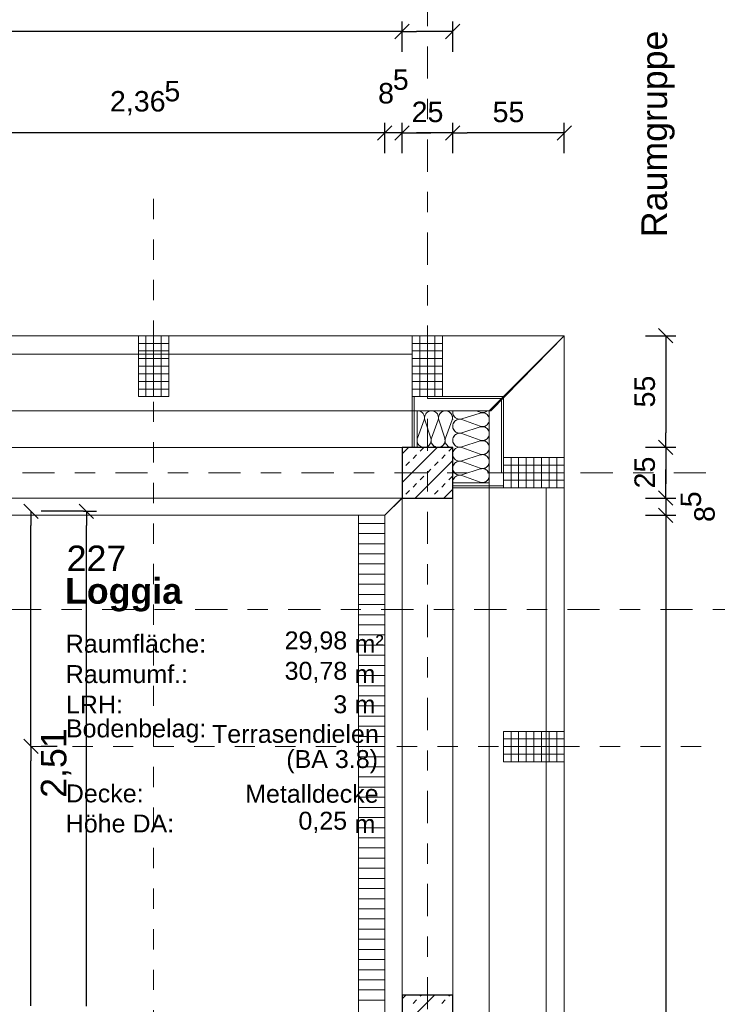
# Model space of a CAD drawing. Header units: metres. Extents: x -45.2 to 14.3, y -31.8 to 10.2.
# Tile 138 of 141: x -2 to 1.4, y -2.6 to 2.2. Entities that reach past the tile are written whole.
import ezdxf

# ---------------------------------------------------------------- set-up
doc = ezdxf.new("R2010")
doc.units = ezdxf.units.M
doc.header["$LTSCALE"] = 0.05
for name, pattern in [('Achsen 01', [5.291531, 3.175, -1.058062, 0.352704, -0.705764]), ('ISO-07 Punktiert', [0.889, 0.127, -0.762]), ('Raster 01', [2, 1, -1]), ('VW-01 Strichlinie kurz', [2, 1, -1])]:
    doc.linetypes.add(name, pattern=pattern)
doc.layers.get('0').update_dxf_attribs({"lineweight": 25})
for name, color, linetype, lineweight, true_color in [('013_Beton und Stahlbetonarbeiten-000 Brüstung', 7, 'Continuous', 9, 0xa6a6a6), ('014_Fassadenarbeiten-000 Aufsicht Betonfertigteile', 7, 'Continuous', 9, 0xc0c0c0), ('014_Fassadenarbeiten-330 mineralische Dämmung', 7, 'Continuous', 9, 0x666666), ('021_DA-Brüstungsrinne', 7, 'Continuous', 9, 0xaaaaaa), ('030_Sonnenschutzarbeiten-Bemassung', 7, 'Continuous', 13, 0xff6633), ('031_Metallbauarbeiten-330 Aufsicht Metallbauarbeiten', 7, 'Continuous', 9, 0xa6a6a6), ('032_Metallarbeiten-PR_Fassade', 7, 'Continuous', 13, 0x444444), ('AV1-Achsen', 1, 'Achsen 01', 18, 0xff0000), ('AV1-Raster', 7, 'Raster 01', 9, 0xa6a6a6)]:
    doc.layers.add(name, color=color, linetype=linetype, lineweight=lineweight, true_color=true_color)
for name, color, linetype, lineweight in [('013_Beton und Stahlbetonarbeiten-000 Unterzüge', 7, 'ISO-07 Punktiert', 13), ('013_Beton und Stahlbetonarbeiten-330 Außenstützen', 7, 'Continuous', 25), ('014_Fassadenarbeiten-330 Betonfertigteile vertikal', 7, 'Continuous', 9), ('AV1-Schnitt Achsen', 7, 'Achsen 01', 18), ('AV1-Stempel-Raumstempel', 7, 'Continuous', 9), ('Bemaßung-Bemaßung', 7, 'Continuous', 9)]:
    doc.layers.add(name, color=color, linetype=linetype, lineweight=lineweight)
doc.styles.add('Arial', font='arial.ttf')
doc.styles.add('Arial (bold)', font='arialbd.ttf')

msp = doc.modelspace()

# ---------------------------------------------------------------- linework, layer by layer
at = {"color": 0, "linetype": 'Continuous', "lineweight": 15}
for p, q in [((-0.0896, 2.2104), (-0.1604, 2.1396)), ((-0.1604, 2.1396), (-0.0896, 2.2104)), ((0.1604, 2.2104), (0.0896, 2.1396)), ((-0.1746, 1.7104), (-0.2454, 1.6396)), ((-0.1746, 1.7104), (-0.2454, 1.6396)), ((-0.1604, 1.6396), (-0.0896, 1.7104)), ((-0.1604, 1.6396), (-0.0896, 1.7104)), ((0.1604, 1.7104), (0.0896, 1.6396)), ((0.0896, 1.6396), (0.1604, 1.7104)), ((0.7104, 1.7104), (0.6396, 1.6396)), ((1.1396, 0.7104), (1.2104, 0.6396)), ((1.1396, 0.1605), (1.2104, 0.0898)), ((1.2104, 0.0898), (1.1396, 0.1605)), ((1.2104, -0.1604), (1.1396, -0.0896)), ((1.2104, -0.1604), (1.1396, -0.0896)), ((-1.99, -0.1546), (-1.9193, -0.2254)), ((-1.7165, -0.1546), (-1.6458, -0.2254)), ((1.1396, -0.1747), (1.2104, -0.2454)), ((1.1396, -0.1747), (1.2104, -0.2454)), ((-1.9193, -1.3845), (-1.99, -1.3138)), ((-1.99, -1.3138), (-1.9193, -1.3845))]:
    msp.add_line(p, q, dxfattribs=at)
at = {"color": 0, "linetype": 'ByBlock', "lineweight": -2}
for p, q in [((-0.125, 2.175), (-0.1957, 2.175)), ((-0.125, 2.175), (-0.0543, 2.175)), ((0.125, 2.175), (0.0543, 2.175)), ((-0.21, 1.675), (-0.2807, 1.675)), ((-0.21, 1.675), (-0.2807, 1.675)), ((-0.125, 1.675), (-0.0543, 1.675)), ((-0.125, 1.675), (-0.0543, 1.675)), ((0.125, 1.675), (0.0543, 1.675)), ((0.125, 1.675), (0.1957, 1.675)), ((0.675, 1.675), (0.6043, 1.675)), ((1.175, 0.675), (1.175, 0.6043)), ((1.175, 0.1252), (1.175, 0.1958)), ((1.175, 0.1252), (1.175, 0.0545)), ((1.175, -0.125), (1.175, -0.0543)), ((1.175, -0.125), (1.175, -0.0543)), ((-1.9547, -0.19), (-1.9547, -0.2607)), ((-1.6811, -0.19), (-1.6811, -0.2607)), ((1.175, -0.2101), (1.175, -0.2808)), ((1.175, -0.2101), (1.175, -0.2808)), ((-1.9547, -1.3492), (-1.9547, -1.2785)), ((-1.9547, -1.3492), (-1.9547, -1.4199))]:
    msp.add_line(p, q, dxfattribs=at)
at = {"layer": '013_Beton und Stahlbetonarbeiten-000 Brüstung'}
for points in [[(-2.325, 0.125), (-0.125, 0.125), (-0.125, -0.125), (-2.325, -0.125)], [(0.125, -0.125), (0.125, -2.575), (-0.125, -2.575), (-0.125, -0.125)]]:
    msp.add_lwpolyline(points, close=True, dxfattribs=at)
at = {"layer": '013_Beton und Stahlbetonarbeiten-000 Unterzüge', "linetype": 'VW-01 Strichlinie kurz'}
for points in [[(-0.125, 0.125), (-0.125, -0.125), (-2.575, -0.125), (-2.575, 0.125)], [(-0.125, -0.125), (0.125, -0.125), (0.125, -2.575), (-0.125, -2.575)]]:
    msp.add_lwpolyline(points, close=True, dxfattribs=at)
at = {"layer": '013_Beton und Stahlbetonarbeiten-330 Außenstützen', "color": 251, "linetype": 'Continuous', "lineweight": 13, "true_color": 0x4c4c4c}
for p, q in [((0.0478, 0.125), (-0.125, -0.0478)), ((-0.0936, 0.125), (-0.125, 0.0936)), ((-0.0354, 0.1061), (-0.0177, 0.1237)), ((0.1061, 0.1061), (0.1237, 0.1237)), ((-0.1061, 0.0354), (-0.0884, 0.053)), ((-0.0707, 0.0707), (-0.053, 0.0884)), ((0.125, 0.0608), (-0.0608, -0.125)), ((0.0354, 0.0354), (0.053, 0.053)), ((0.0707, 0.0707), (0.0884, 0.0884)), ((-0.125, 0.0164), (-0.1237, 0.0177)), ((0, 0), (0.0177, 0.0177)), ((-0.0354, -0.0354), (-0.0177, -0.0177)), ((0.1061, -0.0354), (0.1237, -0.0177)), ((-0.1061, -0.1061), (-0.0884, -0.0884)), ((-0.0707, -0.0707), (-0.053, -0.053)), ((0.0354, -0.1061), (0.053, -0.0884)), ((0.0707, -0.0707), (0.0884, -0.053)), ((0.125, -0.0806), (0.0806, -0.125)), ((-0.125, -0.125), (-0.1237, -0.1237)), ((0.0164, -0.125), (0.0177, -0.1237)), ((0.0348, -2.575), (-0.125, -2.7348)), ((-0.1066, -2.575), (-0.125, -2.5934)), ((-0.0707, -2.6163), (-0.053, -2.5986)), ((-0.0354, -2.5809), (-0.0294, -2.575)), ((0.0707, -2.6163), (0.0884, -2.5986)), ((0.1061, -2.5809), (0.112, -2.575))]:
    msp.add_line(p, q, dxfattribs=at)
at = {"layer": '013_Beton und Stahlbetonarbeiten-330 Außenstützen'}
for points in [[(0.125, 0.125), (-0.125, 0.125), (-0.125, -0.125), (0.125, -0.125)], [(0.125, -2.575), (-0.125, -2.575), (-0.125, -2.825), (0.125, -2.825)]]:
    msp.add_lwpolyline(points, close=True, dxfattribs=at)
at = {"layer": '014_Fassadenarbeiten-000 Aufsicht Betonfertigteile'}
for points in [[(-13.575, 0.305), (0.3133, 0.305), (0.675, 0.675), (-13.575, 0.675)], [(0.305, -21.905), (0.305, 0.305), (0.675, 0.675), (0.675, -22.275)]]:
    msp.add_lwpolyline(points, close=True, dxfattribs=at)
at = {"layer": '014_Fassadenarbeiten-330 Betonfertigteile vertikal', "color": 8, "linetype": 'Continuous', "lineweight": 13, "true_color": 0x808080}
for p, q in [((-1.425, 0.6375), (-1.275, 0.6375)), ((-0.075, 0.6375), (0.075, 0.6375)), ((-1.425, 0.6), (-1.275, 0.6)), ((-0.075, 0.6), (0.075, 0.6)), ((-1.425, 0.5625), (-1.275, 0.5625)), ((-0.075, 0.5625), (0.075, 0.5625)), ((-1.425, 0.525), (-1.275, 0.525)), ((-1.425, 0.4875), (-1.275, 0.4875)), ((-0.075, 0.525), (0.075, 0.525)), ((-0.075, 0.4875), (0.075, 0.4875)), ((-1.425, 0.45), (-1.275, 0.45)), ((-0.075, 0.45), (0.075, 0.45)), ((-1.425, 0.4125), (-1.275, 0.4125)), ((-0.075, 0.4125), (0.075, 0.4125)), ((0.375, 0.0375), (0.675, 0.0375)), ((0.375, 0), (0.675, 0)), ((0.375, -0.0375), (0.675, -0.0375)), ((0.375, -1.3125), (0.675, -1.3125)), ((0.375, -1.35), (0.675, -1.35)), ((0.375, -1.3875), (0.675, -1.3875))]:
    msp.add_line(p, q, dxfattribs=at)
at = {"layer": '014_Fassadenarbeiten-330 Betonfertigteile vertikal', "color": 8, "linetype": 'Continuous', "lineweight": 9, "true_color": 0x808080}
for p, q in [((-1.3875, 0.675), (-1.3875, 0.375)), ((-1.35, 0.675), (-1.35, 0.375)), ((-1.3125, 0.675), (-1.3125, 0.375)), ((-0.0375, 0.675), (-0.0375, 0.375)), ((0, 0.675), (0, 0.375)), ((0.0375, 0.675), (0.0375, 0.375)), ((0.4125, 0.075), (0.4125, -0.075)), ((0.45, 0.075), (0.45, -0.075)), ((0.4875, 0.075), (0.4875, -0.075)), ((0.525, 0.075), (0.525, -0.075)), ((0.5625, 0.075), (0.5625, -0.075)), ((0.6, 0.075), (0.6, -0.075)), ((0.6375, 0.075), (0.6375, -0.075)), ((0.4125, -1.275), (0.4125, -1.425)), ((0.45, -1.275), (0.45, -1.425)), ((0.4875, -1.275), (0.4875, -1.425)), ((0.525, -1.275), (0.525, -1.425)), ((0.5625, -1.275), (0.5625, -1.425)), ((0.6, -1.275), (0.6, -1.425)), ((0.6375, -1.275), (0.6375, -1.425))]:
    msp.add_line(p, q, dxfattribs=at)
at = {"layer": '014_Fassadenarbeiten-330 Betonfertigteile vertikal'}
for points in [[(-1.275, 0.675), (-1.425, 0.675), (-1.425, 0.375), (-1.275, 0.375)], [(0.075, 0.675), (-0.075, 0.675), (-0.075, 0.375), (0.075, 0.375)], [(0.675, -0.075), (0.675, 0.075), (0.375, 0.075), (0.375, -0.075)], [(0.675, -1.425), (0.675, -1.275), (0.375, -1.275), (0.375, -1.425)]]:
    msp.add_lwpolyline(points, close=True, dxfattribs=at)
at = {"layer": '014_Fassadenarbeiten-330 mineralische Dämmung'}
msp.add_lwpolyline([(0.305, 0.305), (0.305, -0.05), (0.125, -0.05), (0.125, 0.125), (-0.05, 0.125), (-0.05, 0.305)], close=True, dxfattribs=at)
for points in [[(-0.05, 0.1664), (-0.049, 0.17), (-0.0158, 0.26), (-0.0158, 0.26), (-0.0144, 0.2665), (-0.0142, 0.2731), (-0.0153, 0.2796), (-0.0177, 0.2858), (-0.0212, 0.2914), (-0.0256, 0.2963), (-0.031, 0.3002), (-0.037, 0.303), (-0.0434, 0.3046), (-0.05, 0.305)], [(0.1221, 0.26), (0.1235, 0.266), (0.1237, 0.2722), (0.1229, 0.2783), (0.121, 0.2841), (0.118, 0.2896), (0.1142, 0.2944), (0.1095, 0.2984), (0.1095, 0.2984), (0.1043, 0.3016), (0.0985, 0.3038), (0.0924, 0.3049), (0.0862, 0.3049), (0.0802, 0.3038), (0.0744, 0.3016), (0.0691, 0.2984), (0.0691, 0.2984), (0.0645, 0.2944), (0.0606, 0.2896), (0.0577, 0.2841), (0.0558, 0.2783), (0.0549, 0.2722), (0.0552, 0.266), (0.0565, 0.26), (0.0855, 0.17), (0.0855, 0.17), (0.0868, 0.164), (0.0871, 0.1578), (0.0862, 0.1517), (0.0843, 0.1458), (0.0814, 0.1404), (0.0776, 0.1356), (0.0729, 0.1315), (0.0729, 0.1315), (0.0676, 0.1284), (0.0618, 0.1262), (0.0558, 0.1251), (0.0496, 0.1251), (0.0435, 0.1262), (0.0378, 0.1284), (0.0325, 0.1315), (0.0325, 0.1315), (0.0278, 0.1356), (0.024, 0.1404), (0.021, 0.1458), (0.0191, 0.1517), (0.0183, 0.1578), (0.0185, 0.164), (0.0199, 0.17), (0.0532, 0.26), (0.0532, 0.26), (0.0545, 0.266), (0.0548, 0.2722), (0.0539, 0.2783), (0.052, 0.2841), (0.0491, 0.2896), (0.0452, 0.2944), (0.0406, 0.2984), (0.0406, 0.2984), (0.0353, 0.3016), (0.0295, 0.3038), (0.0235, 0.3049), (0.0173, 0.3049), (0.0112, 0.3038), (0.0055, 0.3016), (0.0002, 0.2984), (0.0002, 0.2984), (-0.0045, 0.2944), (-0.0083, 0.2896), (-0.0113, 0.2841), (-0.0132, 0.2783), (-0.014, 0.2722), (-0.0138, 0.266), (-0.0124, 0.26), (0.0165, 0.17), (0.0165, 0.17), (0.0179, 0.1639), (0.0181, 0.1577), (0.0173, 0.1516), (0.0153, 0.1457), (0.0123, 0.1402), (0.0084, 0.1354), (0.0084, 0.1354), (0.0037, 0.1314), (-0.0016, 0.1282), (-0.0075, 0.1261), (-0.0136, 0.1251), (-0.0198, 0.1252), (-0.0259, 0.1264), (-0.0259, 0.1264), (-0.0317, 0.1286), (-0.037, 0.1319), (-0.0416, 0.1361), (-0.0454, 0.141), (-0.0482, 0.1465), (-0.05, 0.1525)], [(-0.0124, 0.26), (-0.0138, 0.266), (-0.014, 0.2722), (-0.0132, 0.2783), (-0.0113, 0.2841), (-0.0083, 0.2896), (-0.0045, 0.2944), (0.0002, 0.2984), (0.0002, 0.2984), (0.0055, 0.3016), (0.0112, 0.3038), (0.0173, 0.3049), (0.0235, 0.3049), (0.0295, 0.3038), (0.0353, 0.3016), (0.0406, 0.2984), (0.0406, 0.2984), (0.0452, 0.2944), (0.0491, 0.2896), (0.052, 0.2841), (0.0539, 0.2783), (0.0548, 0.2722), (0.0545, 0.266), (0.0532, 0.26), (0.0199, 0.17), (0.0199, 0.17), (0.0185, 0.164), (0.0183, 0.1578), (0.0191, 0.1517), (0.021, 0.1458), (0.024, 0.1404), (0.0278, 0.1356), (0.0325, 0.1315), (0.0325, 0.1315), (0.0378, 0.1284), (0.0435, 0.1262), (0.0496, 0.1251), (0.0558, 0.1251), (0.0618, 0.1262), (0.0676, 0.1284), (0.0729, 0.1315), (0.0729, 0.1315), (0.0776, 0.1356), (0.0814, 0.1404), (0.0843, 0.1458), (0.0862, 0.1517), (0.0871, 0.1578), (0.0868, 0.164), (0.0855, 0.17), (0.0565, 0.26), (0.0565, 0.26), (0.0552, 0.266), (0.0549, 0.2722), (0.0558, 0.2783), (0.0577, 0.2841), (0.0606, 0.2896), (0.0645, 0.2944), (0.0691, 0.2984), (0.0691, 0.2984), (0.0744, 0.3016), (0.0802, 0.3038), (0.0862, 0.3049), (0.0924, 0.3049), (0.0985, 0.3038), (0.1043, 0.3016), (0.1095, 0.2984), (0.1095, 0.2984), (0.1142, 0.2944), (0.118, 0.2896), (0.121, 0.2841), (0.1229, 0.2783), (0.1237, 0.2722), (0.1235, 0.266), (0.1221, 0.26), (0.0888, 0.17), (0.0888, 0.17), (0.0875, 0.164), (0.0872, 0.1578), (0.0881, 0.1516), (0.09, 0.1458), (0.093, 0.1403), (0.0969, 0.1355), (0.1016, 0.1314), (0.1069, 0.1283), (0.1127, 0.1262), (0.1188, 0.1251), (0.125, 0.1252)], [(0.1221, 0.26), (0.1235, 0.2663), (0.1237, 0.2728), (0.1227, 0.2792), (0.1205, 0.2853), (0.1172, 0.2908), (0.1129, 0.2957), (0.1078, 0.2997), (0.102, 0.3026), (0.0958, 0.3044), (0.0893, 0.305), (0.0829, 0.3044), (0.0767, 0.3026), (0.0709, 0.2997), (0.0658, 0.2957), (0.0615, 0.2908), (0.0582, 0.2853), (0.056, 0.2792), (0.055, 0.2728), (0.0551, 0.2663), (0.0565, 0.26), (0.0855, 0.17), (0.0855, 0.17), (0.0869, 0.1637), (0.0871, 0.1572), (0.086, 0.1508), (0.0838, 0.1447), (0.0805, 0.1392), (0.0762, 0.1343), (0.0711, 0.1303), (0.0653, 0.1274), (0.0591, 0.1256), (0.0527, 0.125), (0.0462, 0.1256), (0.04, 0.1274), (0.0342, 0.1303), (0.0291, 0.1343), (0.0248, 0.1392), (0.0215, 0.1447), (0.0193, 0.1508), (0.0183, 0.1572), (0.0185, 0.1637), (0.0199, 0.17)], [(0.26, 0.0908), (0.266, 0.0894), (0.2722, 0.0892), (0.2783, 0.09), (0.2841, 0.0919), (0.2896, 0.0948), (0.2944, 0.0987), (0.2984, 0.1033), (0.2984, 0.1033), (0.3016, 0.1086), (0.3038, 0.1144), (0.3049, 0.1205), (0.3049, 0.1266), (0.3038, 0.1327), (0.3016, 0.1385), (0.2984, 0.1438), (0.2984, 0.1438), (0.2944, 0.1484), (0.2896, 0.1523), (0.2841, 0.1552), (0.2783, 0.1571), (0.2722, 0.158), (0.266, 0.1577), (0.26, 0.1563), (0.17, 0.1274), (0.17, 0.1274), (0.164, 0.1261), (0.1578, 0.1258), (0.1517, 0.1266), (0.1458, 0.1286), (0.1404, 0.1315), (0.1356, 0.1353), (0.1315, 0.14), (0.1315, 0.14), (0.1284, 0.1453), (0.1262, 0.1511), (0.1251, 0.1571), (0.1251, 0.1633), (0.1262, 0.1694), (0.1284, 0.1751), (0.1315, 0.1804), (0.1315, 0.1804), (0.1356, 0.1851), (0.1404, 0.1889), (0.1458, 0.1919), (0.1517, 0.1938), (0.1578, 0.1946), (0.164, 0.1944), (0.17, 0.193), (0.26, 0.1597), (0.26, 0.1597), (0.266, 0.1584), (0.2722, 0.1581), (0.2783, 0.1589), (0.2841, 0.1609), (0.2896, 0.1638), (0.2944, 0.1676), (0.2984, 0.1723), (0.2984, 0.1723), (0.3016, 0.1776), (0.3038, 0.1834), (0.3049, 0.1894), (0.3049, 0.1956), (0.3038, 0.2017), (0.3016, 0.2074), (0.2984, 0.2127), (0.2984, 0.2127), (0.2944, 0.2174), (0.2896, 0.2212), (0.2841, 0.2242), (0.2783, 0.2261), (0.2722, 0.2269), (0.266, 0.2267), (0.26, 0.2253), (0.17, 0.1964), (0.17, 0.1964), (0.164, 0.195), (0.1578, 0.1947), (0.1517, 0.1956), (0.1458, 0.1975), (0.1404, 0.2004), (0.1356, 0.2043), (0.1315, 0.2089), (0.1315, 0.2089), (0.1284, 0.2142), (0.1262, 0.22), (0.1251, 0.2261), (0.1251, 0.2322), (0.1262, 0.2383), (0.1284, 0.2441), (0.1315, 0.2494), (0.1315, 0.2494), (0.1356, 0.254), (0.1404, 0.2579), (0.1458, 0.2608), (0.1517, 0.2627), (0.1578, 0.2636), (0.164, 0.2633), (0.17, 0.2619), (0.26, 0.2287), (0.26, 0.2287), (0.266, 0.2273), (0.2722, 0.227), (0.2783, 0.2279), (0.2841, 0.2298), (0.2896, 0.2327), (0.2944, 0.2366), (0.2984, 0.2412), (0.2984, 0.2412), (0.3016, 0.2465), (0.3038, 0.2523), (0.3049, 0.2584), (0.3049, 0.2645), (0.3038, 0.2706), (0.3016, 0.2764), (0.2984, 0.2817), (0.2984, 0.2817), (0.2944, 0.2863), (0.2896, 0.2902), (0.2841, 0.2931), (0.2783, 0.295), (0.2722, 0.2959), (0.266, 0.2956), (0.26, 0.2942), (0.17, 0.2653), (0.17, 0.2653), (0.1636, 0.2639), (0.1571, 0.2637), (0.1507, 0.2648), (0.1446, 0.267), (0.139, 0.2704), (0.1341, 0.2747), (0.1302, 0.2799), (0.1273, 0.2857), (0.1255, 0.292), (0.125, 0.2985), (0.1257, 0.305)], [(0.2938, 0.305), (0.289, 0.3013), (0.2837, 0.2985), (0.2779, 0.2967), (0.2719, 0.296), (0.2659, 0.2963), (0.26, 0.2976), (0.24, 0.305)], [(0.125, 0.2616), (0.124, 0.2676), (0.124, 0.2736), (0.125, 0.2795)], [(0.26, -0.0471), (0.2663, -0.0485), (0.2728, -0.0487), (0.2792, -0.0477), (0.2853, -0.0455), (0.2908, -0.0422), (0.2957, -0.0379), (0.2997, -0.0328), (0.3026, -0.027), (0.3044, -0.0208), (0.305, -0.0143), (0.3044, -0.0079), (0.3026, -0.0017), (0.2997, 0.0041), (0.2957, 0.0092), (0.2908, 0.0135), (0.2853, 0.0168), (0.2792, 0.019), (0.2728, 0.02), (0.2663, 0.0199), (0.26, 0.0185), (0.17, -0.0105), (0.17, -0.0105), (0.1637, -0.0119), (0.1572, -0.0121), (0.1508, -0.011), (0.1447, -0.0088), (0.1392, -0.0055), (0.1343, -0.0012), (0.1303, 0.0039), (0.1274, 0.0097), (0.1256, 0.0159), (0.125, 0.0223), (0.1256, 0.0288), (0.1274, 0.035), (0.1303, 0.0408), (0.1343, 0.0459), (0.1392, 0.0502), (0.1447, 0.0535), (0.1508, 0.0557), (0.1572, 0.0567), (0.1637, 0.0565), (0.17, 0.0551), (0.26, 0.0218), (0.26, 0.0218), (0.2663, 0.0204), (0.2728, 0.0202), (0.2792, 0.0213), (0.2853, 0.0235), (0.2908, 0.0268), (0.2957, 0.0311), (0.2997, 0.0362), (0.3026, 0.042), (0.3044, 0.0482), (0.305, 0.0546), (0.3044, 0.0611), (0.3026, 0.0673), (0.2997, 0.0731), (0.2957, 0.0782), (0.2908, 0.0825), (0.2853, 0.0858), (0.2792, 0.088), (0.2728, 0.089), (0.2663, 0.0888), (0.26, 0.0874), (0.17, 0.0585), (0.17, 0.0585), (0.1637, 0.0571), (0.1572, 0.0569), (0.1508, 0.0579), (0.1447, 0.0601), (0.1392, 0.0634), (0.1343, 0.0677), (0.1303, 0.0728), (0.1274, 0.0786), (0.1256, 0.0848), (0.125, 0.0913), (0.1256, 0.0977), (0.1274, 0.1039), (0.1303, 0.1097), (0.1343, 0.1148), (0.1392, 0.1191), (0.1447, 0.1224), (0.1508, 0.1246), (0.1572, 0.1256), (0.1637, 0.1254), (0.17, 0.124), (0.26, 0.0908), (0.26, 0.0908), (0.2663, 0.0894), (0.2728, 0.0892), (0.2792, 0.0902), (0.2853, 0.0924), (0.2908, 0.0957), (0.2957, 0.1), (0.2997, 0.1051), (0.3026, 0.1109), (0.3044, 0.1171), (0.305, 0.1236), (0.3044, 0.13), (0.3026, 0.1362), (0.2997, 0.142), (0.2957, 0.1471), (0.2908, 0.1514), (0.2853, 0.1547), (0.2792, 0.1569), (0.2728, 0.1579), (0.2663, 0.1577), (0.26, 0.1563), (0.17, 0.1274), (0.17, 0.1274), (0.1637, 0.126), (0.1572, 0.1258), (0.1508, 0.1269), (0.1447, 0.1291), (0.1392, 0.1324), (0.1343, 0.1367), (0.1303, 0.1418), (0.1274, 0.1475), (0.1256, 0.1538), (0.125, 0.1602), (0.1256, 0.1667), (0.1274, 0.1729), (0.1303, 0.1786), (0.1343, 0.1838), (0.1392, 0.1881), (0.1447, 0.1914), (0.1508, 0.1936), (0.1572, 0.1946), (0.1637, 0.1944), (0.17, 0.193), (0.26, 0.1597), (0.26, 0.1597), (0.2663, 0.1583), (0.2728, 0.1581), (0.2792, 0.1592), (0.2853, 0.1614), (0.2908, 0.1647), (0.2957, 0.169), (0.2997, 0.1741), (0.3026, 0.1798), (0.3044, 0.1861), (0.305, 0.1925), (0.3044, 0.199), (0.3026, 0.2052), (0.2997, 0.2109), (0.2957, 0.2161), (0.2908, 0.2203), (0.2853, 0.2237), (0.2792, 0.2259), (0.2728, 0.2269), (0.2663, 0.2267), (0.26, 0.2253), (0.17, 0.1964), (0.17, 0.1964), (0.1637, 0.195), (0.1572, 0.1948), (0.1508, 0.1958), (0.1447, 0.198), (0.1392, 0.2013), (0.1343, 0.2056), (0.1303, 0.2107), (0.1274, 0.2165), (0.1256, 0.2227), (0.125, 0.2292), (0.1256, 0.2356), (0.1274, 0.2418), (0.1303, 0.2476), (0.1343, 0.2527), (0.1392, 0.257), (0.1447, 0.2603), (0.1508, 0.2625), (0.1572, 0.2635), (0.1637, 0.2633), (0.17, 0.2619)], [(-0.05, 0.1525), (-0.0506, 0.1571), (-0.0506, 0.1618), (-0.05, 0.1664)], [(0.26, 0.0874), (0.266, 0.0888), (0.2722, 0.089), (0.2783, 0.0882), (0.2841, 0.0863), (0.2896, 0.0833), (0.2944, 0.0795), (0.2984, 0.0748), (0.2984, 0.0748), (0.3016, 0.0695), (0.3038, 0.0638), (0.3049, 0.0577), (0.3049, 0.0515), (0.3038, 0.0455), (0.3016, 0.0397), (0.2984, 0.0344), (0.2984, 0.0344), (0.2944, 0.0298), (0.2896, 0.0259), (0.2841, 0.023), (0.2783, 0.0211), (0.2722, 0.0202), (0.266, 0.0205), (0.26, 0.0218), (0.17, 0.0551), (0.17, 0.0551), (0.164, 0.0565), (0.1578, 0.0567), (0.1517, 0.0559), (0.1458, 0.054), (0.1404, 0.051), (0.1356, 0.0472), (0.1315, 0.0425), (0.1315, 0.0425), (0.1284, 0.0372), (0.1262, 0.0315), (0.1251, 0.0254), (0.1251, 0.0192), (0.1262, 0.0132), (0.1284, 0.0074), (0.1315, 0.0021), (0.1315, 0.0021), (0.1356, -0.0026), (0.1404, -0.0064), (0.1458, -0.0093), (0.1517, -0.0112), (0.1578, -0.0121), (0.164, -0.0118), (0.17, -0.0105), (0.26, 0.0185), (0.26, 0.0185), (0.266, 0.0198), (0.2722, 0.0201), (0.2783, 0.0192), (0.2841, 0.0173), (0.2896, 0.0144), (0.2944, 0.0105), (0.2984, 0.0059), (0.2984, 0.0059), (0.3016, 0.0006), (0.3038, -0.0052), (0.3049, -0.0112), (0.3049, -0.0174), (0.3038, -0.0235), (0.3016, -0.0293), (0.2984, -0.0345), (0.2984, -0.0345), (0.2944, -0.0392), (0.2896, -0.043), (0.2841, -0.046), (0.2783, -0.0479), (0.2722, -0.0487), (0.266, -0.0485), (0.26, -0.0471), (0.17, -0.0138), (0.17, -0.0138), (0.164, -0.0125), (0.1578, -0.0122), (0.1516, -0.0131), (0.1458, -0.015), (0.1403, -0.018), (0.1355, -0.0219), (0.1314, -0.0266), (0.1283, -0.0319), (0.1262, -0.0377), (0.1251, -0.0438), (0.1252, -0.05)], [(0.2616, -0.05), (0.2676, -0.049), (0.2736, -0.049), (0.2795, -0.05)]]:
    msp.add_lwpolyline(points, dxfattribs=at)
at = {"layer": '021_DA-Brüstungsrinne', "color": 7, "linetype": 'Continuous', "lineweight": 9}
for p, q in [((-0.34, -0.25), (-0.21, -0.25)), ((-0.34, -0.3), (-0.21, -0.3)), ((-0.34, -0.35), (-0.21, -0.35)), ((-0.34, -0.4), (-0.21, -0.4)), ((-0.34, -0.45), (-0.21, -0.45)), ((-0.34, -0.5), (-0.21, -0.5)), ((-0.34, -0.55), (-0.21, -0.55)), ((-0.34, -0.6), (-0.21, -0.6)), ((-0.34, -0.65), (-0.21, -0.65)), ((-0.34, -0.7), (-0.21, -0.7)), ((-0.34, -0.75), (-0.21, -0.75)), ((-0.34, -0.8), (-0.21, -0.8)), ((-0.34, -0.85), (-0.21, -0.85)), ((-0.34, -0.9), (-0.21, -0.9)), ((-0.34, -0.95), (-0.21, -0.95)), ((-0.34, -1), (-0.21, -1)), ((-0.34, -1.05), (-0.21, -1.05)), ((-0.34, -1.1), (-0.21, -1.1)), ((-0.34, -1.15), (-0.21, -1.15)), ((-0.34, -1.2), (-0.21, -1.2)), ((-0.34, -1.25), (-0.21, -1.25)), ((-0.34, -1.3), (-0.21, -1.3)), ((-0.34, -1.35), (-0.21, -1.35)), ((-0.34, -1.4), (-0.21, -1.4)), ((-0.34, -1.45), (-0.21, -1.45)), ((-0.34, -1.5), (-0.21, -1.5)), ((-0.34, -1.55), (-0.21, -1.55)), ((-0.34, -1.6), (-0.21, -1.6)), ((-0.34, -1.65), (-0.21, -1.65)), ((-0.34, -1.7), (-0.21, -1.7)), ((-0.34, -1.75), (-0.21, -1.75)), ((-0.34, -1.8), (-0.21, -1.8)), ((-0.34, -1.85), (-0.21, -1.85)), ((-0.34, -1.9), (-0.21, -1.9)), ((-0.34, -1.95), (-0.21, -1.95)), ((-0.34, -2), (-0.21, -2)), ((-0.34, -2.05), (-0.21, -2.05)), ((-0.34, -2.1), (-0.21, -2.1)), ((-0.34, -2.15), (-0.21, -2.15)), ((-0.34, -2.2), (-0.21, -2.2)), ((-0.34, -2.25), (-0.21, -2.25)), ((-0.34, -2.3), (-0.21, -2.3)), ((-0.34, -2.35), (-0.21, -2.35)), ((-0.34, -2.4), (-0.21, -2.4)), ((-0.34, -2.45), (-0.21, -2.45)), ((-0.34, -2.5), (-0.21, -2.5)), ((-0.34, -2.55), (-0.21, -2.55)), ((-0.34, -2.6), (-0.21, -2.6))]:
    msp.add_line(p, q, dxfattribs=at)
at = {"layer": '021_DA-Brüstungsrinne'}
msp.add_lwpolyline([(-0.34, -0.2101), (-0.21, -0.2101), (-0.21, -7.85), (-0.34, -7.85)], close=True, dxfattribs=at)
at = {"layer": '030_Sonnenschutzarbeiten-Bemassung', "color": 0, "lineweight": -2}
for p, q in [((-1.695, -0.19), (-1.6311, -0.19)), ((-1.6811, -2.6293), (-1.6811, -0.2607))]:
    msp.add_line(p, q, dxfattribs=at)
at = {"layer": '031_Metallbauarbeiten-330 Aufsicht Metallbauarbeiten'}
for points in [[(-0.125, 0.1251), (-0.075, 0.1252), (-0.075, 0.585), (-2.625, 0.585), (-2.625, 0.2963), (-2.325, 0.2963), (-2.325, -0.21), (-0.21, -0.2101), (-0.125, -0.125)], [(0.125, -0.075), (0.125, -0.1254), (-0.1254, -0.1254), (-0.21, -0.2101), (-0.21, -13.115), (0.375, -13.115), (0.375, -13.425), (0.585, -13.425), (0.585, -0.075)]]:
    msp.add_lwpolyline(points, close=True, dxfattribs=at)
at = {"layer": '032_Metallarbeiten-PR_Fassade', "color": 0, "lineweight": -2}
for p, q in [((-1.695, -0.19), (-1.9047, -0.19)), ((-1.9547, -1.2785), (-1.9547, -0.2607)), ((-1.825, -1.3492), (-1.9047, -1.3492)), ((-1.825, -1.3492), (-1.9047, -1.3492)), ((-1.9547, -2.6285), (-1.9547, -1.4199))]:
    msp.add_line(p, q, dxfattribs=at)
at = {"layer": '032_Metallarbeiten-PR_Fassade', "color": 251, "true_color": 0x555555}
for points in [[(-0.065, 0.375), (-0.065, 0.125), (-0.075, 0.125), (-0.075, 0.375)], [(0.375, 0), (0.365, 0), (0.365, 0.365), (0, 0.365), (0, 0.375), (0.375, 0.375)], [(0.125, -0.065), (0.375, -0.065), (0.375, -0.075), (0.125, -0.075)]]:
    msp.add_lwpolyline(points, close=True, dxfattribs=at)
at = {"layer": 'AV1-Achsen'}
for p, q in [((0, -26.5), (0, 4.9)), ((-43.2844, 0), (4.2656, 0))]:
    msp.add_line(p, q, dxfattribs=at)
at = {"layer": 'AV1-Raster'}
for p, q in [((-1.35, -22.95), (-1.35, 1.35)), ((1.35, -1.35), (-40.5, -1.35))]:
    msp.add_line(p, q, dxfattribs=at)
at = {"layer": 'AV1-Schnitt Achsen'}
msp.add_line((-43.35, -0.675), (4.2, -0.675), dxfattribs=at)
at = {"layer": 'Bemaßung-Bemaßung', "color": 0, "lineweight": -2}
for p, q in [((-0.125, 2.075), (-0.125, 2.225)), ((-0.125, 2.075), (-0.125, 2.225)), ((0.125, 2.075), (0.125, 2.225)), ((-0.1957, 2.175), (-2.5043, 2.175)), ((0.0543, 2.175), (-0.0543, 2.175)), ((-0.21, 1.575), (-0.21, 1.725)), ((-0.21, 1.575), (-0.21, 1.725)), ((-0.125, 1.575), (-0.125, 1.725)), ((-0.125, 1.575), (-0.125, 1.725)), ((0.125, 1.575), (0.125, 1.725)), ((0.125, 1.575), (0.125, 1.725)), ((0.675, 1.575), (0.675, 1.725)), ((-0.2807, 1.675), (-2.5043, 1.675)), ((-0.2807, 1.675), (-0.3514, 1.675)), ((-0.125, 1.675), (-0.21, 1.675)), ((-0.0543, 1.675), (0.0164, 1.675)), ((0.0543, 1.675), (-0.0543, 1.675)), ((0.6043, 1.675), (0.1957, 1.675))]:
    msp.add_line(p, q, dxfattribs=at)
at = {"layer": 'Bemaßung-Bemaßung', "color": 0, "linetype": 'Continuous', "lineweight": -2}
for p, q in [((1.075, 0.675), (1.225, 0.675)), ((1.175, 0.6043), (1.175, 0.1958)), ((1.075, 0.1252), (1.225, 0.1252)), ((1.075, 0.1252), (1.225, 0.1252)), ((1.175, 0.0545), (1.175, -0.0543)), ((1.175, -0.0543), (1.175, 0.0164)), ((1.075, -0.125), (1.225, -0.125)), ((1.075, -0.125), (1.225, -0.125)), ((1.175, -0.125), (1.175, -0.2101)), ((1.075, -0.2101), (1.225, -0.2101)), ((1.075, -0.2101), (1.225, -0.2101)), ((1.175, -0.2808), (1.175, -13.3043)), ((1.175, -0.2808), (1.175, -0.3515))]:
    msp.add_line(p, q, dxfattribs=at)
at = {"layer": 'Defpoints', "color": 0, "lineweight": 0}
for p, q in [((-0.125, 2.175), (-0.125, 2.175)), ((-0.21, 1.675), (-0.21, 1.675)), ((-0.125, 1.675), (-0.125, 1.675)), ((0.125, 1.675), (0.125, 1.675)), ((-1.425, 0.675), (-1.425, 0.675)), ((-1.425, 0.675), (-1.425, 0.675)), ((-1.275, 0.675), (-1.275, 0.675)), ((-1.275, 0.675), (-1.275, 0.675)), ((-0.075, 0.675), (-0.075, 0.675)), ((-0.075, 0.675), (-0.075, 0.675)), ((-0.075, 0.675), (-0.075, 0.675)), ((0.075, 0.675), (0.075, 0.675)), ((0.075, 0.675), (0.075, 0.675)), ((0.675, 0.675), (0.675, 0.675)), ((0.075, 0.49), (0.075, 0.49)), ((0.075, 0.49), (0.075, 0.49)), ((0.075, 0.49), (0.075, 0.49)), ((0.075, 0.49), (0.075, 0.49)), ((-0.125, 0.1252), (-0.125, 0.1252)), ((-0.125, 0.1252), (-0.125, 0.1252)), ((-0.125, 0.125), (-0.125, 0.125)), ((1.175, 0.1252), (1.175, 0.1252)), ((0.49, 0.075), (0.49, 0.075)), ((0.49, 0.075), (0.49, 0.075)), ((0.675, 0.075), (0.675, 0.075)), ((0.675, 0.075), (0.675, 0.075)), ((0.675, 0.075), (0.675, 0.075)), ((0, 0), (0, 0)), ((0, 0), (0, 0)), ((0, 0), (0, 0)), ((0, 0), (0, 0)), ((0.675, 0), (0.675, 0)), ((0.675, -0.075), (0.675, -0.075)), ((0.675, -0.075), (0.675, -0.075)), ((0.675, -0.075), (0.675, -0.075)), ((-0.125, -0.125), (-0.125, -0.125)), ((-0.125, -0.125), (-0.125, -0.125)), ((-0.125, -0.125), (-0.125, -0.125)), ((-0.125, -0.125), (-0.125, -0.125)), ((-0.125, -0.125), (-0.125, -0.125)), ((-0.125, -0.125), (-0.125, -0.125)), ((-0.125, -0.125), (-0.125, -0.125)), ((-0.125, -0.125), (-0.125, -0.125)), ((0.125, -0.125), (0.125, -0.125)), ((0.125, -0.125), (0.125, -0.125)), ((0.125, -0.125), (0.125, -0.125)), ((1.175, -0.125), (1.175, -0.125)), ((-1.9547, -0.19), (-1.9547, -0.19)), ((-1.6811, -0.19), (-1.6811, -0.19)), ((-0.21, -0.2101), (-0.21, -0.2101)), ((-0.21, -0.2101), (-0.21, -0.2101)), ((-0.21, -0.2101), (-0.21, -0.2101)), ((-0.21, -0.2101), (-0.21, -0.2101)), ((1.175, -0.2101), (1.175, -0.2101)), ((0.675, -1.275), (0.675, -1.275)), ((0.675, -1.275), (0.675, -1.275)), ((-1.9547, -1.3492), (-1.9547, -1.3492)), ((0.675, -1.425), (0.675, -1.425)), ((0.675, -1.425), (0.675, -1.425)), ((-0.125, -2.575), (-0.125, -2.575)), ((-0.125, -2.575), (-0.125, -2.575))]:
    msp.add_line(p, q, dxfattribs=at)

# ---------------------------------------------------------------- texts
at = {"layer": '030_Sonnenschutzarbeiten-Bemassung', "color": 0, "insert": (-1.7563, -1.6028), "char_height": 0.12609, "attachment_point": 7, "rotation": 90, "style": 'Arial'}
msp.add_mtext('2,51', dxfattribs=at)
at = {"layer": 'AV1-Stempel-Raumstempel', "attachment_point": 7}
for s, insert, char_height, style in [('227', (-1.7784, -0.4853), 0.12609, 'Arial'), ('Loggia', (-1.7867, -0.6848), 0.12609, 'Arial (bold)'), ('Raumfläche:', (-1.7829, -0.8883), 0.088263, 'Arial'), ('29,98', (-0.7039, -0.8872), 0.08826, 'Arial'), ('m²', (-0.3589, -0.8879), 0.08826, 'Arial'), ('Raumumf.:', (-1.7829, -1.0383), 0.08826, 'Arial'), ('30,78', (-0.7039, -1.0372), 0.08826, 'Arial'), ('m', (-0.3589, -1.0368), 0.0883, 'Arial'), ('LRH:', (-1.7823, -1.1868), 0.08826, 'Arial'), ('3', (-0.4638, -1.1872), 0.0883, 'Arial'), ('m', (-0.3589, -1.1868), 0.0883, 'Arial'), ('Bodenbelag:', (-1.7823, -1.3313), 0.088263, 'Arial'), ('Terrasendielen', (-1.0619, -1.3331), 0.088263, 'Arial'), ('(BA 3.8)', (-0.6957, -1.4822), 0.08826, 'Arial'), ('Decke:', (-1.7828, -1.6264), 0.08826, 'Arial'), ('Metalldecke', (-0.8983, -1.6282), 0.088263, 'Arial'), ('Höhe DA:', (-1.7831, -1.7745), 0.08826, 'Arial'), ('0,25', (-0.6358, -1.7761), 0.08826, 'Arial'), ('m', (-0.3589, -1.7758), 0.0883, 'Arial')]:
    msp.add_mtext(s, dxfattribs=dict(at, insert=insert, char_height=char_height, style=style))
at = {"layer": 'Bemaßung-Bemaßung', "insert": (1.2195, 1.1612), "char_height": 0.12609, "attachment_point": 7, "rotation": 90, "style": 'Arial'}
msp.add_mtext('Raumgruppe', dxfattribs=at)
at = {"layer": 'Bemaßung-Bemaßung', "color": 0, "attachment_point": 7, "style": 'Arial'}
for s, insert, char_height in [('5', (-0.1705, 1.886), 0.1009), ('5', (-1.2967, 1.8292), 0.1009), ('8', (-0.243, 1.8187), 0.1009), ('2,36', (-1.5651, 1.7619), 0.10087), ('25', (-0.0776, 1.7269), 0.10087), ('55', (0.3215, 1.7267), 0.10087)]:
    msp.add_mtext(s, dxfattribs=dict(at, insert=insert, char_height=char_height))
at = {"layer": 'Bemaßung-Bemaßung', "color": 0, "attachment_point": 7, "rotation": 90, "style": 'Arial'}
for s, insert, char_height in [('55', (1.1233, 0.3216), 0.10087), ('25', (1.1231, -0.0775), 0.10087), ('5', (1.3506, -0.1705), 0.1009), ('8', (1.4179, -0.243), 0.1009)]:
    msp.add_mtext(s, dxfattribs=dict(at, insert=insert, char_height=char_height))

doc.saveas('drawing.dxf')
